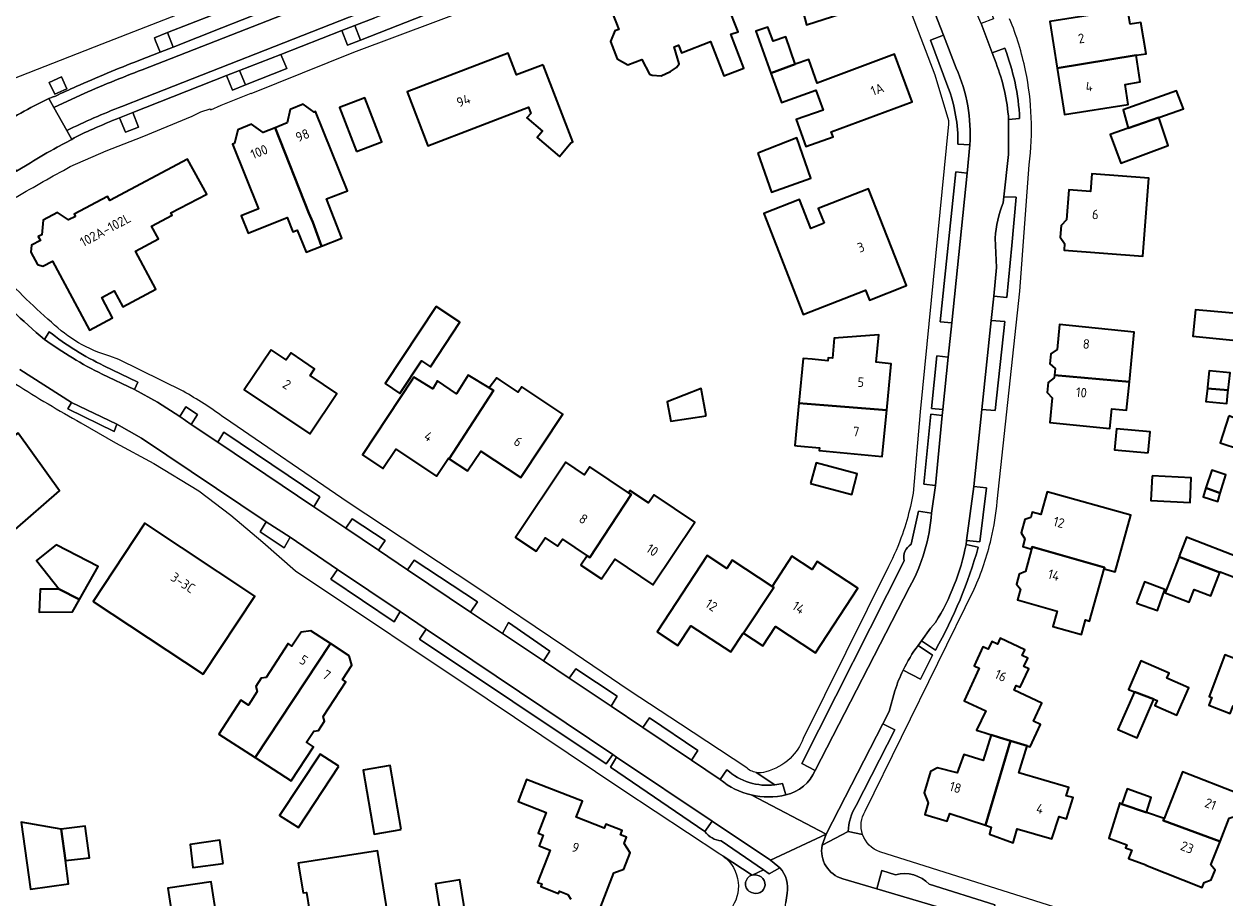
# Model space of a CAD drawing. Extents: x 152761 to 155748, y 459947 to 462743.
# Tile 135 of 256: x 154115 to 154283, y 462195 to 462317. Entities that reach past the tile are written whole.
import ezdxf
from ezdxf.enums import TextEntityAlignment as Align

# ---------------------------------------------------------------- set-up
doc = ezdxf.new("R2010")
doc.units = 0
doc.header["$LTSCALE"] = 0.75
for name, color, linetype, lineweight in [('B-RO-GR-GROENVOORZIENING-GV', 251, 'CONTINUOUS', 18), ('B-RO-OG-BEBOUWING-GV', 6, 'CONTINUOUS', 35), ('B-RO-OG-BEBOUWING-T18', 1, 'CONTINUOUS', 18), ('B-RO-OG-TERREIN_CULTUURSCHEIDING-GV', 251, 'CONTINUOUS', 18), ('B-RO-VH-VERHARDING_ASFALT-GV', 251, 'CONTINUOUS', 18), ('B-RO-VH-VERHARDING_BETONSTRAATSTEEN-GV', 251, 'CONTINUOUS', 18), ('B-RO-VH-VERHARDING_STRAATBAKSTEEN-GV', 251, 'CONTINUOUS', 18), ('B-RO-VH-VERHARDING_TEGEL-GV', 251, 'CONTINUOUS', 18)]:
    doc.layers.add(name, color=color, linetype=linetype, lineweight=lineweight)
doc.styles.add('NLCS-ISO-M200-T18', font='NLCS-ISO.ttf', dxfattribs={"height": 0.36})

msp = doc.modelspace()

# ---------------------------------------------------------------- linework, layer by layer
at = {"layer": 'B-RO-GR-GROENVOORZIENING-GV', "flags": 128}
for points in [[(154161.851, 462315.092), (154161.051, 462317.133), (154159.23, 462316.417), (154160.015, 462314.385)], [(154133.705, 462313.4), (154135.532, 462314.119), (154134.737, 462316.176), (154132.895, 462315.426), (154133.066, 462314.999)], [(154118.883, 462307.485), (154120.592, 462308.232), (154119.823, 462309.91), (154118.127, 462309.133)], [(154145.693, 462308.784), (154144.873, 462310.812), (154143.053, 462310.097), (154143.855, 462308.063)], [(154129.862, 462304.922), (154127.972, 462304.147), (154128.813, 462302.131), (154130.654, 462302.868)]]:
    msp.add_lwpolyline(points, close=True, dxfattribs=at)
at = {"layer": 'B-RO-GR-GROENVOORZIENING-GV'}
for points in [[(154216.931, 462197.749, 0.7488629), (154216.825, 462195.316)], [(154218.715, 462196.358, 0.4960648), (154216.931, 462197.749)], [(154216.825, 462195.316, 0.5491453), (154218.715, 462196.358)]]:
    msp.add_lwpolyline(points, format="xyb", dxfattribs=at)
at = {"layer": 'B-RO-OG-BEBOUWING-GV', "flags": 128}
for points in [[(154231.288, 462319.505), (154234.212, 462320.738), (154233.058, 462323.861), (154233.524, 462324.033), (154229.4, 462335.116), (154225.255, 462333.662), (154225.289, 462333.516), (154219.334, 462331.438), (154222.414, 462322.919), (154220.779, 462322.23), (154222.021, 462319.129), (154223.88, 462319.716), (154224.568, 462317.254), (154229.353, 462318.779), (154228.599, 462321.046), (154229.694, 462321.456), (154229.8, 462320.986), (154230.563, 462321.204)], [(154272.099, 462324.684), (154266.229, 462322.425), (154266.793, 462318.981), (154258.74, 462317.71), (154259.773, 462311.166), (154270.872, 462312.958), (154272.268, 462313.183), (154271.55, 462317.577), (154270.038, 462317.333), (154269.634, 462319.775), (154275.77, 462322.126), (154274.376, 462325.626)], [(154219.549, 462310.454), (154222.938, 462311.694), (154221.62, 462315.549), (154219.864, 462314.952), (154219.106, 462316.912), (154217.429, 462316.364)], [(154187.552, 462311.634), (154183.791, 462310.189), (154182.595, 462313.273), (154168.399, 462307.818), (154171.318, 462300.223), (154185.462, 462305.658), (154185.794, 462304.795), (154185.249, 462304.149), (154187.434, 462302.304), (154186.673, 462301.402), (154189.824, 462298.741), (154191.424, 462300.636), (154191.499, 462300.723), (154191.713, 462300.806)], [(154222.938, 462311.694), (154219.549, 462310.454), (154221.023, 462306.344), (154225.85, 462308.066), (154226.902, 462305.228), (154223.085, 462303.927), (154224.446, 462300.134), (154228.281, 462301.51), (154228.024, 462302.202), (154239.406, 462306.42), (154236.932, 462313.092), (154226.042, 462309.054), (154224.897, 462312.34)], [(154270.872, 462312.958), (154259.773, 462311.166), (154260.806, 462304.622), (154269.757, 462306.035), (154269.31, 462308.867), (154271.464, 462309.207)], [(154269.761, 462302.697), (154274.051, 462304.226), (154277.521, 462305.44), (154276.528, 462307.963), (154269.067, 462305.293)], [(154161.282, 462299.426), (154164.867, 462300.801), (154162.492, 462306.993), (154158.907, 462305.618)], [(154156.393, 462286.146), (154159.238, 462287.277), (154157.104, 462292.763), (154160.05, 462293.909), (154155.545, 462305.04), (154155.352, 462304.962), (154153.812, 462306.066), (154151.996, 462305.331), (154151.567, 462303.453), (154149.882, 462302.771), (154154.617, 462290.791), (154155.158, 462289.494)], [(154149.882, 462302.771), (154148.197, 462302.089), (154146.542, 462303.276), (154144.602, 462302.491), (154144.164, 462300.572), (154143.868, 462300.452), (154147.532, 462291.398), (154145.069, 462290.393), (154146.064, 462287.959), (154151.574, 462290.149), (154152.368, 462288.151), (154152.972, 462288.391), (154154.209, 462285.278), (154156.393, 462286.146), (154155.158, 462289.494), (154154.617, 462290.791)], [(154274.051, 462304.226), (154269.761, 462302.697), (154267.246, 462301.826), (154268.716, 462297.817), (154275.387, 462300.262)], [(154217.713, 462299.225), (154219.622, 462293.702), (154225.153, 462295.68), (154223.184, 462301.373)], [(154121.8, 462290.323), (154120.844, 462289.811), (154119.276, 462290.875), (154117.279, 462289.805), (154117.078, 462287.749), (154116.581, 462287.483), (154116.872, 462286.94), (154115.64, 462286.28), (154115.546, 462285.311), (154116.489, 462283.55), (154117.224, 462283.324), (154118.558, 462284.039), (154123.758, 462274.332), (154127.021, 462276.08), (154125.495, 462278.929), (154127.25, 462279.869), (154128.457, 462277.615), (154133.112, 462280.109), (154130.255, 462285.442), (154133.453, 462287.155), (154132.487, 462288.958), (154135.386, 462290.511), (154135.21, 462290.839), (154140.248, 462293.457), (154137.548, 462298.377), (154126.642, 462292.534), (154126.327, 462293.123), (154121.644, 462290.615)], [(154261.077, 462289.844), (154260.342, 462289.051), (154260.214, 462287.38), (154260.824, 462286.515), (154260.753, 462285.584), (154271.803, 462284.743), (154272.638, 462295.699), (154264.634, 462296.308), (154264.445, 462293.834), (154261.399, 462294.066)], [(154227.011, 462289.354), (154225.162, 462288.629), (154223.567, 462292.694), (154218.526, 462290.715), (154224.096, 462276.523), (154232.832, 462279.951), (154233.381, 462278.554), (154238.596, 462280.601), (154233.256, 462294.206), (154226.194, 462291.434)], [(154172.494, 462277.659), (154165.317, 462266.82), (154167.401, 462265.44), (154170.438, 462270.026), (154171.688, 462269.197), (154175.829, 462275.451)], [(154285.403, 462272.828), (154285.895, 462275.338), (154286.055, 462276.594), (154279.211, 462277.172), (154278.842, 462273.471)], [(154259.409, 462267.99), (154269.924, 462267.083), (154270.617, 462274.062), (154260.122, 462275.118), (154259.772, 462271.622), (154258.89, 462271.001), (154258.749, 462269.583), (154259.504, 462268.937)], [(154235.822, 462263.087), (154236.452, 462269.606), (154234.332, 462269.811), (154234.703, 462273.653), (154228.457, 462273.211), (154228.186, 462270.404), (154227.569, 462270.464), (154227.528, 462270.031), (154225.356, 462270.241), (154224.063, 462270.366), (154223.454, 462264.052), (154226.966, 462263.778)], [(154149.299, 462271.575), (154145.531, 462265.952), (154154.759, 462259.767), (154158.553, 462265.428), (154154.77, 462267.963), (154155.407, 462268.913), (154152.096, 462271.132), (154151.434, 462270.145)], [(154174.333, 462256.25), (154180.537, 462265.83), (154179.959, 462266.205), (154177.013, 462267.989), (154175.337, 462265.395), (154172.689, 462267.206), (154172.013, 462266.071), (154169.38, 462267.74), (154169.17, 462267.423), (154162.134, 462256.797), (154165.024, 462254.883), (154166.841, 462257.626), (154172.566, 462253.835), (154174.217, 462256.327)], [(154179.959, 462266.205), (154180.537, 462265.83), (154174.333, 462256.25), (154176.911, 462254.543), (154178.767, 462257.347), (154184.411, 462253.609), (154190.319, 462262.531), (154184.522, 462266.37), (154184.01, 462265.596), (154181.501, 462267.32), (154181.04, 462267.637)], [(154269.924, 462267.083), (154259.409, 462267.99), (154259.372, 462267.615), (154258.489, 462266.966), (154258.35, 462265.567), (154259.094, 462264.843), (154258.745, 462261.35), (154267.167, 462260.507), (154267.445, 462263.293), (154269.527, 462263.08)], [(154280.882, 462266.138), (154283.815, 462265.885), (154284.067, 462268.347), (154281.137, 462268.594), (154280.902, 462266.334)], [(154210.467, 462262.295), (154209.758, 462266.118), (154204.974, 462264.249), (154205.487, 462261.552)], [(154283.815, 462265.885), (154280.882, 462266.138), (154280.693, 462264.316), (154283.624, 462264.019), (154283.783, 462265.57)], [(154223.454, 462264.052), (154222.883, 462258.124), (154223.246, 462258.089), (154226.383, 462257.786), (154226.348, 462257.424), (154235.193, 462256.569), (154235.822, 462263.087), (154226.966, 462263.778)], [(154283.9, 462262.296), (154282.662, 462258.482), (154288.389, 462256.623), (154289.53, 462260.138)], [(154107.07, 462255.541), (154113.335, 462246.338), (154119.567, 462251.773), (154113.767, 462259.864), (154110.458, 462257.776), (154110.167, 462258.353), (154107.77, 462256.857), (154108.15, 462256.161)], [(154272.555, 462257.099), (154272.85, 462260.034), (154268.132, 462260.48), (154267.836, 462257.495)], [(154199.511, 462251.492), (154194.104, 462255.112), (154193.354, 462253.992), (154190.707, 462255.765), (154183.64, 462245.211), (154186.543, 462243.267), (154187.813, 462245.162), (154189.542, 462243.957), (154190.255, 462244.964), (154193.731, 462242.636), (154194.098, 462242.39), (154199.897, 462251.234)], [(154225.118, 462252.764), (154230.908, 462251.228), (154231.679, 462254.137), (154225.89, 462255.673)], [(154282.694, 462251.403), (154283.482, 462254.02), (154281.494, 462254.666), (154280.685, 462252.173)], [(154273.124, 462253.873), (154272.947, 462250.413), (154278.449, 462250.131), (154278.626, 462253.591)], [(154199.511, 462251.492), (154199.897, 462251.234), (154194.098, 462242.39), (154193.731, 462242.636), (154192.846, 462241.316), (154195.725, 462239.388), (154197.586, 462242.166), (154202.97, 462238.561), (154208.859, 462247.356), (154203.115, 462251.202), (154202.349, 462250.058), (154199.727, 462251.814)], [(154256.18, 462243.578), (154256.27, 462243.902), (154266.418, 462240.972), (154266.374, 462240.812), (154267.904, 462240.386), (154270.115, 462248.328), (154258.386, 462251.592), (154257.503, 462248.418), (154256.272, 462248.761), (154256.058, 462247.993), (154255.25, 462247.707), (154254.735, 462245.856), (154255.223, 462244.991), (154254.927, 462243.926)], [(154280.685, 462252.173), (154280.275, 462250.91), (154282.343, 462250.239), (154282.694, 462251.403)], [(154139.768, 462225.984), (154147.02, 462236.963), (154131.533, 462247.193), (154124.279, 462236.213)], [(154119.504, 462237.948), (154122.382, 462236.473), (154125.004, 462241.133), (154119.106, 462244.159), (154116.319, 462241.954)], [(154266.374, 462240.812), (154266.418, 462240.972), (154256.27, 462243.902), (154256.18, 462243.578), (154255.305, 462240.433), (154254.429, 462240.024), (154254.038, 462238.62), (154254.613, 462237.947), (154254.187, 462236.415), (154259.778, 462234.86), (154259.174, 462232.691), (154263.173, 462231.578), (154263.739, 462233.611), (154264.325, 462233.448)], [(154282.654, 462240.284), (154282.69, 462240.377), (154284.654, 462239.619), (154285.675, 462242.264), (154277.969, 462245.239), (154276.931, 462242.552), (154276.916, 462242.511), (154276.9, 462242.47)], [(154219.709, 462238.318), (154214.083, 462242), (154213.333, 462240.854), (154210.569, 462242.663), (154203.548, 462231.936), (154206.471, 462230.022), (154208.29, 462232.801), (154213.921, 462229.116), (154215.657, 462231.767), (154215.689, 462231.746), (154219.956, 462238.156)], [(154215.689, 462231.746), (154218.395, 462229.975), (154220.179, 462232.701), (154225.817, 462229.012), (154231.751, 462238.079), (154226.06, 462241.804), (154225.33, 462240.688), (154222.481, 462242.553), (154219.709, 462238.318), (154219.956, 462238.156)], [(154276.9, 462242.47), (154274.951, 462237.423), (154278.35, 462236.11), (154279.043, 462237.907), (154281.386, 462237.002), (154282.654, 462240.284)], [(154270.934, 462235.948), (154273.886, 462234.932), (154274.903, 462237.884), (154272.049, 462238.95)], [(154122.382, 462236.473), (154119.504, 462237.948), (154116.825, 462237.936), (154116.699, 462234.715), (154121.405, 462234.736)], [(154157.65, 462230.295), (154154.879, 462232.087), (154153.501, 462231.909), (154152.224, 462229.934), (154151.684, 462230.282), (154148.606, 462225.52), (154147.915, 462225.431), (154147.156, 462224.256), (154147.339, 462223.534), (154146.122, 462221.651), (154145.041, 462222.35), (154141.956, 462217.578), (154147.081, 462214.265)], [(154147.081, 462214.265), (154152.136, 462210.997), (154155.241, 462215.8), (154154.289, 462216.416), (154155.316, 462218.005), (154155.965, 462218.088), (154156.794, 462219.37), (154156.622, 462220.047), (154159.781, 462224.934), (154159.325, 462225.229), (154160.631, 462227.25), (154160.291, 462228.588), (154157.65, 462230.295)], [(154253.237, 462216.627), (154255.554, 462215.909), (154255.993, 462215.773), (154257.455, 462218.912), (154256.458, 462219.376), (154257.638, 462221.909), (154253.722, 462223.733), (154254.035, 462224.406), (154254.56, 462224.162), (154255.773, 462226.765), (154255.105, 462227.076), (154255.642, 462228.229), (154254.839, 462228.603), (154255.224, 462229.428), (154251.761, 462231.041), (154251.377, 462230.216), (154250.574, 462230.59), (154250.067, 462229.502), (154249.333, 462229.844), (154248.091, 462227.18), (154248.825, 462226.837), (154246.692, 462222.259), (154249.76, 462220.829), (154248.451, 462218.111), (154249.655, 462217.738), (154250.493, 462217.478), (154251.662, 462217.116)], [(154289.543, 462219.541), (154290.55, 462222.106), (154291.354, 462222.362), (154291.973, 462223.938), (154291.503, 462224.626), (154291.819, 462225.432), (154283.351, 462228.73), (154281.119, 462222.848), (154281.491, 462222.702), (154281.08, 462221.655), (154284.087, 462220.474), (154284.498, 462221.522)], [(154270.625, 462223.495), (154273.375, 462222.484), (154273.809, 462222.295), (154273.496, 462221.574), (154276.596, 462220.225), (154278.269, 462224.073), (154275.189, 462225.413), (154275.5, 462226.127), (154271.539, 462227.849), (154269.801, 462223.853)], [(154273.375, 462222.484), (154270.625, 462223.495), (154268.324, 462218.204), (154271.007, 462217.038)], [(154249.685, 462204.772), (154253.237, 462216.627), (154251.662, 462217.116), (154250.493, 462217.478), (154249.355, 462213.87), (154246.636, 462214.726), (154245.703, 462212.106), (154242.949, 462212.853), (154241.975, 462212.339), (154241.091, 462209.335), (154241.665, 462207.916), (154241.154, 462206.291), (154244.309, 462205.331), (154244.711, 462206.391)], [(154253.237, 462216.627), (154249.685, 462204.772), (154250.521, 462204.5), (154250.242, 462203.525), (154253.6, 462202.308), (154254.172, 462204.258), (154259.04, 462202.875), (154260.075, 462205.981), (154261.08, 462205.661), (154262.036, 462208.675), (154261.053, 462208.918), (154261.429, 462210.047), (154254.403, 462212.145), (154255.554, 462215.909)], [(154158.839, 462213.053), (154156.201, 462214.756), (154150.499, 462206.144), (154153.13, 462204.44)], [(154167.6, 462204.179), (154166.044, 462213.16), (154162.235, 462212.5), (154163.791, 462203.519)], [(154274.793, 462205.705), (154274.693, 462205.45), (154282.67, 462202.482), (154283.955, 462205.747), (154284.984, 462206.101), (154285.501, 462207.416), (154284.937, 462208.173), (154285.325, 462209.16), (154277.383, 462212.285)], [(154268.861, 462207.708), (154272.32, 462206.572), (154272.996, 462208.653), (154269.591, 462209.897)], [(154272.32, 462206.572), (154268.861, 462207.708), (154268.563, 462207.897), (154267.049, 462202.925), (154269.562, 462202.032), (154269.4, 462201.573), (154270.265, 462201.276), (154269.805, 462200.113), (154272.24, 462199.216), (154272.218, 462199.161), (154280.177, 462196.029), (154280.455, 462196.733), (154281.432, 462197.07), (154281.969, 462198.433), (154281.385, 462199.217), (154282.67, 462202.482), (154274.693, 462205.45), (154274.793, 462205.705)], [(154120.382, 462199.793), (154119.777, 462204.191), (154114.18, 462205.179), (154115.472, 462195.779), (154120.833, 462196.514)], [(154120.382, 462199.793), (154123.762, 462200.205), (154123.168, 462204.611), (154119.777, 462204.191)], [(154142.555, 462199.384), (154142.096, 462202.682), (154137.933, 462202.061), (154138.311, 462198.804)], [(154155.133, 462190.052), (154154.804, 462189.999), (154154.639, 462189.972), (154155.196, 462186.533), (154164.472, 462188.036), (154163.998, 462190.963), (154165.86, 462191.283), (154164.286, 462200.952), (154164.253, 462201.152), (154153.106, 462199.439), (154153.784, 462195.248), (154154.278, 462195.328)], [(154133.984, 462182.855), (154140.782, 462183.975), (154140.407, 462186.254), (154142.491, 462186.513), (154140.869, 462196.806), (154134.765, 462195.91), (154135.263, 462192.887), (154132.439, 462192.422)], [(154173.508, 462189.603), (154176.931, 462190.142), (154175.835, 462197.092), (154172.412, 462196.553)]]:
    msp.add_lwpolyline(points, close=True, dxfattribs=at)
for points in [[(154196.198, 462321.623), (154198.15, 462316.595), (154197.617, 462316.388), (154196.985, 462314.898), (154197.94, 462312.439), (154199.455, 462311.614), (154201.405, 462312.371), (154202.491, 462310.298), (154202.849, 462310.18), (154204.128, 462310.084), (154205.43, 462310.656), (154206.283, 462311.25), (154206.646, 462311.76), (154205.95, 462314.135), (154206.575, 462314.378), (154206.989, 462313.311), (154211.038, 462314.884), (154212.913, 462310.055), (154215.741, 462311.153), (154213.893, 462315.913), (154214.946, 462316.262), (154213.493, 462319.923)], [(154195.658, 462193.36), (154197.486, 462198.074), (154198.867, 462198.607), (154199.748, 462200.877), (154198.919, 462202.194), (154199.267, 462203.089), (154198.405, 462203.423), (154198.642, 462204.032), (154196.328, 462204.929), (154196.109, 462204.364), (154192.179, 462205.889), (154193.05, 462208.135), (154185.201, 462211.18), (154184.002, 462208.09), (154187.951, 462206.559), (154186.824, 462203.654), (154187.549, 462203.373), (154186.964, 462201.865), (154188.508, 462201.266), (154186.75, 462196.733), (154187.33, 462196.508), (154187.189, 462196.146), (154189.692, 462195.176), (154189.816, 462195.497), (154191.024, 462195.028), (154191.424, 462194.393)]]:
    msp.add_lwpolyline(points, dxfattribs=at)
at = {"layer": 'B-RO-OG-TERREIN_CULTUURSCHEIDING-GV', "flags": 128}
for points in [[(154245.589, 462311.166), (154243.805, 462315.792), (154241.993, 462315.071), (154244.427, 462308.52)], [(154252.411, 462313.946), (154250.634, 462313.317), (154251.182, 462311.869)], [(154252.959, 462303.944), (154254.497, 462304.062)], [(154245.821, 462300.455), (154247.491, 462300.351)], [(154250.858, 462279.094), (154252.712, 462278.913), (154253.405, 462286.216), (154254.023, 462293.002), (154252.296, 462293.054), (154252.202, 462292.234)], [(154251.082, 462287.251), (154251.271, 462283.149), (154250.858, 462279.094)], [(154118.114, 462274.106), (154117.436, 462273.042)], [(154125.579, 462268.151), (154130.099, 462265.981), (154130.566, 462267.021), (154125.788, 462269.33)], [(154242.124, 462248.627), (154240.307, 462248.893), (154239.245, 462244.247)], [(154248.692, 462243.838), (154246.963, 462244.198)], [(154238.261, 462241.926), (154223.875, 462213.419), (154225.764, 462212.456), (154239.043, 462238.214)], [(154242.676, 462233.257), (154241.961, 462232.476), (154240.699, 462230.679), (154242.692, 462229.387)], [(154238.125, 462226.554), (154240.572, 462225.309), (154242.274, 462228.681), (154240.24, 462230.041)], [(154231.518, 462207.544), (154236.974, 462218.152), (154235.291, 462219.031), (154227.31, 462203.516), (154226.751, 462201.955), (154230.379, 462203.87)], [(154213.351, 462212.55), (154212.423, 462211.183)], [(154221.66, 462209.014), (154221.191, 462210.627)], [(154218.514, 462198.496), (154219.322, 462197.945), (154220.806, 462198.763), (154220.525, 462199.025), (154219.492, 462199.843), (154211.287, 462205.345), (154210.264, 462203.876)], [(154212.554, 462202.563), (154218.514, 462198.496)], [(154237.05, 462197.802), (154235.153, 462198.385), (154234.453, 462195.848), (154250.418, 462191.087)], [(154250.418, 462191.087), (154251.033, 462193.592), (154241.794, 462196.466)]]:
    msp.add_lwpolyline(points, dxfattribs=at)
at = {"layer": 'B-RO-OG-TERREIN_CULTUURSCHEIDING-GV'}
for points in [[(154254.497, 462304.062, 0.080728), (154252.411, 462313.946)], [(154251.182, 462311.869, -0.0735721), (154252.959, 462303.944)], [(154247.491, 462300.351, 0.1229631), (154245.589, 462311.166)], [(154244.427, 462308.52, -0.0949908), (154245.821, 462300.455)], [(154252.202, 462292.234, 0.0883047), (154251.082, 462287.251)], [(154117.436, 462273.042, 0.0428251), (154125.579, 462268.151)], [(154125.788, 462269.33, -0.0552584), (154118.114, 462274.106)], [(154239.043, 462238.214, 0.1049546), (154242.124, 462248.627)], [(154239.245, 462244.247, 0.3232967), (154238.261, 462241.926)], [(154246.963, 462244.198, -0.0903778), (154242.676, 462233.257)], [(154242.692, 462229.387, 0.0593917), (154248.692, 462243.838)], [(154240.24, 462230.041, 0.0468226), (154238.125, 462226.554)], [(154220.109, 462210.433, -0.2117375), (154213.351, 462212.55)], [(154212.423, 462211.183, 0.1153852), (154216.788, 462209.019)], [(154221.191, 462210.627, -0.0314079), (154220.109, 462210.433)], [(154216.788, 462209.019, 0.1151477), (154221.66, 462209.014)], [(154230.379, 462203.87, -0.1166897), (154231.518, 462207.544)], [(154210.264, 462203.876, 0.215158), (154212.554, 462202.563)], [(154241.794, 462196.466, 0.2778701), (154237.05, 462197.802)]]:
    msp.add_lwpolyline(points, format="xyb", dxfattribs=at)
at = {"layer": 'B-RO-OG-TERREIN_CULTUURSCHEIDING-GV', "flags": 128}
for points in [[(154247.148, 462296.384), (154245.517, 462296.59), (154243.344, 462275.516), (154244.97, 462275.365)], [(154250.5, 462275.707), (154249.195, 462263.195), (154251.066, 462263.024), (154252.402, 462275.559)], [(154244.464, 462270.546), (154242.876, 462270.709), (154242.106, 462263.322), (154243.691, 462263.181)], [(154121.245, 462264.151), (154120.726, 462263.273), (154127.225, 462260.085), (154127.625, 462261.108)], [(154136.457, 462262.19), (154138.046, 462261.095), (154138.975, 462262.473), (154137.312, 462263.564)], [(154242.672, 462252.491), (154243.624, 462262.36), (154242.023, 462262.538), (154241.014, 462252.68)], [(154155.311, 462249.511), (154156.16, 462250.921), (154142.665, 462259.975), (154141.827, 462258.573)], [(154247.051, 462244.788), (154248.909, 462244.59), (154249.837, 462252.172), (154248.075, 462252.378)], [(154148.62, 462247.375), (154147.747, 462246.015), (154151.117, 462243.736), (154151.994, 462245.247)], [(154164.391, 462243.422), (154165.349, 462244.787), (154160.699, 462247.841), (154159.786, 462246.509)], [(154158.619, 462240.704), (154157.714, 462239.337), (154166.586, 462233.344), (154167.456, 462234.789)], [(154168.488, 462240.664), (154177.329, 462234.724), (154178.32, 462236.147), (154169.417, 462242.034)], [(154197.336, 462214.71), (154171.088, 462232.328), (154170.17, 462230.889), (154196.409, 462213.377)], [(154187.589, 462227.861), (154188.476, 462229.247), (154182.657, 462233.237), (154181.826, 462231.712)], [(154191.195, 462225.435), (154197.093, 462221.476), (154197.942, 462222.889), (154192.124, 462226.755)], [(154208.402, 462213.893), (154209.265, 462215.278), (154202.473, 462219.851), (154201.531, 462218.487)], [(154211.287, 462205.345), (154197.861, 462214.348), (154196.985, 462212.942), (154210.264, 462203.876)]]:
    msp.add_lwpolyline(points, close=True, dxfattribs=at)
at = {"layer": 'B-RO-VH-VERHARDING_ASFALT-GV', "flags": 128}
for points in [[(154225.935, 462353.613), (154208.152, 462346.662), (154206.251, 462345.915), (154182.178, 462336.454), (154157.027, 462326.83), (154125.514, 462314.53), (154110.509, 462308.681), (154106.999, 462307.283)], [(154130.704, 462312.216), (154133.705, 462313.4), (154133.066, 462314.999), (154132.895, 462315.426), (154134.737, 462316.176), (154147.292, 462321.075), (154149.125, 462321.806), (154149.933, 462319.759), (154161.534, 462324.276), (154163.237, 462324.957), (154162.511, 462326.897), (154164.356, 462327.631), (154177.175, 462332.736), (154179.201, 462333.557), (154192.094, 462338.585), (154194.14, 462339.387), (154206.881, 462344.328)], [(154246.38, 462324.242), (154246.223, 462324.651), (154244.971, 462327.871), (154240.805, 462338.325), (154239.966, 462340.526), (154239.875, 462340.736), (154234.74, 462338.713), (154235.583, 462336.536), (154242.219, 462319.88), (154243.805, 462315.792), (154245.589, 462311.166)], [(154121.07, 462297.305), (154126.1, 462299.517), (154131.197, 462301.505), (154138.224, 462304.386), (154139.445, 462305.019), (154140.743, 462305.437), (154140.817, 462305.299), (154142.297, 462305.931), (154146.475, 462307.614), (154146.5, 462307.571), (154160.918, 462313.376), (154190.108, 462324.355), (154212.112, 462333.077), (154220.507, 462336.405), (154228.648, 462339.624), (154231.475, 462338.254), (154231.757, 462338.389), (154232.871, 462338.822), (154234.433, 462339.42), (154234.244, 462339.893)], [(154244.427, 462308.52), (154241.993, 462315.071), (154243.805, 462315.792), (154242.219, 462319.88), (154240.514, 462319.206), (154234.09, 462335.588), (154232.871, 462338.822), (154231.757, 462338.389), (154232.981, 462335.143), (154239.636, 462317.921), (154242.572, 462310.211), (154244.514, 462303.795), (154244.514, 462303.298), (154240.52, 462262.854), (154239.518, 462251.429), (154239.14, 462249.536)], [(154249.925, 462320.517), (154250.824, 462318.076), (154249.074, 462317.433), (154250.634, 462313.317), (154252.411, 462313.946)], [(154173.453, 462319.631), (154161.851, 462315.092), (154160.015, 462314.385), (154159.23, 462316.417), (154150.676, 462313.077), (154151.5, 462311.082), (154145.693, 462308.784), (154143.855, 462308.063), (154143.053, 462310.097), (154129.862, 462304.922), (154130.654, 462302.868), (154128.813, 462302.131), (154127.972, 462304.147)], [(154251.182, 462311.869), (154250.634, 462313.317), (154249.074, 462317.433), (154248.592, 462318.572)], [(154116.007, 462305.859), (154118.066, 462306.873), (154118.095, 462306.892), (154118.51, 462307.07), (154118.999, 462307.223)], [(154254.497, 462304.062), (154252.959, 462303.944), (154252.924, 462299.035), (154252.296, 462293.054), (154254.023, 462293.002), (154253.405, 462286.216), (154252.712, 462278.913), (154250.858, 462279.094), (154250.5, 462275.707), (154252.402, 462275.559), (154251.066, 462263.024), (154249.195, 462263.195), (154248.075, 462252.378), (154249.837, 462252.172), (154248.909, 462244.59), (154247.051, 462244.788), (154246.963, 462244.198), (154248.692, 462243.838)], [(154252.202, 462292.234), (154252.296, 462293.054), (154252.924, 462299.035), (154252.959, 462303.944)], [(154121.271, 462301.143), (154119.216, 462300.026)], [(154239.245, 462244.247), (154240.307, 462248.893), (154242.124, 462248.627), (154242.672, 462252.491), (154241.014, 462252.68), (154242.023, 462262.538), (154243.624, 462262.36), (154243.691, 462263.181), (154242.106, 462263.322), (154242.876, 462270.709), (154244.464, 462270.546), (154244.97, 462275.365), (154243.344, 462275.516), (154245.517, 462296.59), (154247.148, 462296.384), (154247.491, 462300.351), (154245.821, 462300.455)], [(154247.491, 462300.351), (154247.148, 462296.384)], [(154115.461, 462297.855), (154113.524, 462296.684), (154113.332, 462296.583)], [(154247.148, 462296.384), (154244.97, 462275.365), (154244.464, 462270.546), (154243.691, 462263.181), (154243.624, 462262.36), (154242.672, 462252.491), (154242.124, 462248.627)], [(154251.345, 462250.255), (154254.512, 462279.823), (154255.84, 462297.583)], [(154246.963, 462244.198), (154247.051, 462244.788), (154248.075, 462252.378), (154249.195, 462263.195), (154250.5, 462275.707), (154250.858, 462279.094), (154251.271, 462283.149), (154251.082, 462287.251)], [(154117.436, 462273.042), (154118.114, 462274.106)], [(154125.788, 462269.33), (154130.566, 462267.021), (154130.099, 462265.981), (154133.343, 462264.193), (154136.457, 462262.19), (154137.312, 462263.564), (154138.975, 462262.473), (154138.046, 462261.095), (154141.827, 462258.573), (154142.665, 462259.975), (154156.16, 462250.921), (154155.311, 462249.511), (154159.786, 462246.509), (154160.699, 462247.841), (154165.349, 462244.787), (154164.391, 462243.422), (154168.488, 462240.664), (154169.417, 462242.034), (154178.32, 462236.147), (154177.329, 462234.724), (154181.826, 462231.712), (154182.657, 462233.237), (154188.476, 462229.247), (154187.589, 462227.861)], [(154136.919, 462265.757), (154127.886, 462270.193), (154126.634, 462270.662)], [(154113.972, 462268.801), (154121.245, 462264.151), (154127.625, 462261.108), (154131.073, 462259.17), (154148.62, 462247.375), (154151.994, 462245.247), (154158.619, 462240.704), (154167.456, 462234.789), (154171.088, 462232.328), (154197.336, 462214.71), (154197.861, 462214.348), (154211.287, 462205.345), (154219.492, 462199.843), (154227.31, 462203.516), (154216.788, 462209.019)], [(154167.456, 462234.789), (154166.586, 462233.344), (154157.714, 462239.337), (154158.619, 462240.704), (154151.994, 462245.247), (154151.117, 462243.736), (154147.747, 462246.015), (154148.62, 462247.375), (154131.073, 462259.17), (154127.625, 462261.108), (154127.225, 462260.085), (154120.726, 462263.273), (154121.245, 462264.151), (154113.972, 462268.801)], [(154138.046, 462261.095), (154136.457, 462262.19), (154133.343, 462264.193), (154130.099, 462265.981), (154125.579, 462268.151)], [(154122.557, 462261.305), (154127.448, 462258.508), (154132.816, 462255.596), (154139.141, 462251.739), (154143.654, 462248.342), (154148.134, 462244.525), (154152.733, 462240.5), (154179.647, 462222.535), (154198.72, 462209.732), (154212.371, 462200.75)], [(154212.423, 462211.183), (154208.402, 462213.893), (154201.531, 462218.487), (154197.093, 462221.476), (154191.195, 462225.435), (154187.589, 462227.861), (154181.826, 462231.712), (154177.329, 462234.724), (154168.488, 462240.664), (154164.391, 462243.422), (154159.786, 462246.509), (154155.311, 462249.511), (154141.827, 462258.573), (154138.046, 462261.095)], [(154216.036, 462212.903), (154206.85, 462218.989), (154199.622, 462223.7), (154190.74, 462229.754), (154177.939, 462238.353), (154160.137, 462250.108), (154142.737, 462262.016)], [(154225.764, 462212.456), (154223.875, 462213.419), (154238.261, 462241.926)], [(154236.064, 462241.133), (154224.069, 462216.971)], [(154239.043, 462238.214), (154225.764, 462212.456)], [(154232.799, 462206.742), (154248.128, 462237.951)], [(154210.264, 462203.876), (154196.985, 462212.942), (154197.861, 462214.348), (154197.336, 462214.71), (154196.409, 462213.377), (154170.17, 462230.889), (154171.088, 462232.328), (154167.456, 462234.789)], [(154240.24, 462230.041), (154240.699, 462230.679), (154241.961, 462232.476), (154242.676, 462233.257)], [(154242.692, 462229.387), (154240.699, 462230.679), (154240.24, 462230.041), (154242.274, 462228.681), (154240.572, 462225.309), (154238.125, 462226.554)], [(154187.589, 462227.861), (154191.195, 462225.435), (154192.124, 462226.755), (154197.942, 462222.889), (154197.093, 462221.476), (154201.531, 462218.487), (154202.473, 462219.851), (154209.265, 462215.278), (154208.402, 462213.893), (154212.423, 462211.183), (154213.351, 462212.55)], [(154216.788, 462209.019), (154227.31, 462203.516), (154235.291, 462219.031), (154236.184, 462220.757), (154236.97, 462223.663)], [(154236.97, 462223.663), (154236.184, 462220.757), (154235.291, 462219.031), (154236.974, 462218.152), (154231.518, 462207.544)], [(154217.489, 462212.17), (154220.109, 462210.433)], [(154220.109, 462210.433), (154217.489, 462212.17)], [(154221.191, 462210.627), (154221.66, 462209.014)], [(154226.751, 462201.955), (154227.31, 462203.516), (154219.492, 462199.843), (154220.525, 462199.025), (154220.806, 462198.763)], [(154232.435, 462203.447), (154230.379, 462203.87), (154226.751, 462201.955)], [(154230.379, 462203.87), (154232.435, 462203.447)], [(154212.849, 462200.431), (154216.931, 462197.749), (154218.514, 462198.496), (154212.554, 462202.563)], [(154220.806, 462198.763), (154219.322, 462197.945), (154218.514, 462198.496), (154216.931, 462197.749), (154212.849, 462200.431)], [(154279.213, 462187.08), (154263.909, 462191.857), (154234.851, 462201.03)], [(154229.645, 462197.256), (154234.453, 462195.848), (154235.153, 462198.385), (154237.05, 462197.802)], [(154282.715, 462181.35), (154280.914, 462181.892), (154278.896, 462182.501), (154265.92, 462186.394), (154258.511, 462188.63), (154251.257, 462190.863), (154250.418, 462191.087), (154234.453, 462195.848), (154229.645, 462197.256)], [(154221.397, 462192.27), (154221.638, 462193.923), (154221.824, 462195.198)], [(154221.824, 462195.198), (154221.638, 462193.923)], [(154241.794, 462196.466), (154251.033, 462193.592), (154250.418, 462191.087), (154251.257, 462190.863), (154252.027, 462193.31), (154259.399, 462190.921), (154258.511, 462188.63), (154265.92, 462186.394), (154266.673, 462188.918), (154279.695, 462184.984), (154278.896, 462182.501), (154280.914, 462181.892), (154283.731, 462189.033)]]:
    msp.add_lwpolyline(points, dxfattribs=at)
for points in [[(154172.64, 462321.656), (154163.868, 462318.222), (154161.051, 462317.133), (154161.851, 462315.092), (154173.453, 462319.631)], [(154147.292, 462321.075), (154134.737, 462316.176), (154135.532, 462314.119), (154142.378, 462316.808), (154148.086, 462319.039)], [(154150.676, 462313.077), (154144.873, 462310.812), (154145.693, 462308.784), (154151.5, 462311.082)], [(154118.883, 462307.485), (154118.127, 462309.133), (154119.823, 462309.91), (154120.592, 462308.232)]]:
    msp.add_lwpolyline(points, close=True, dxfattribs=at)
at = {"layer": 'B-RO-VH-VERHARDING_ASFALT-GV'}
for points in [[(154255.334, 462310.814, 0.0473657), (154253.094, 462318.076)], [(154252.411, 462313.946, -0.080728), (154254.497, 462304.062)], [(154121.906, 462308.558, -0.014112), (154130.704, 462312.216)], [(154252.959, 462303.944, 0.0735721), (154251.182, 462311.869)], [(154245.589, 462311.166, -0.1229631), (154247.491, 462300.351)], [(154255.84, 462297.583, 0.0831408), (154255.334, 462310.814)], [(154118.999, 462307.223, -0.007969), (154121.906, 462308.558)], [(154245.821, 462300.455, 0.0949908), (154244.427, 462308.52)], [(154112.28, 462303.766, -0.011635), (154116.007, 462305.859)], [(154127.972, 462304.147, 0.0230094), (154124.263, 462302.574)], [(154124.263, 462302.574, 0.0369573), (154121.271, 462301.143)], [(154119.216, 462300.026, 0.0151849), (154115.461, 462297.855)], [(154113.487, 462293.028, -0.0098171), (154121.07, 462297.305)], [(154251.082, 462287.251, -0.0883047), (154252.202, 462292.234)], [(154118.424, 462275.44, -0.0333979), (154110.648, 462283.174)], [(154117.436, 462273.042, -0.0368269), (154108.748, 462281.433)], [(154108.748, 462281.433, 0.0368269), (154117.436, 462273.042)], [(154126.634, 462270.662, -0.1179394), (154118.424, 462275.44)], [(154125.579, 462268.151, -0.0428251), (154117.436, 462273.042)], [(154118.114, 462274.106, 0.0552584), (154125.788, 462269.33)], [(154113.4, 462266.751, 0.0122498), (154122.557, 462261.305)], [(154142.737, 462262.016, 0.0283528), (154136.919, 462265.757)], [(154239.14, 462249.536, -0.0275335), (154238.032, 462245.681)], [(154250.502, 462245.012, 0.0345192), (154251.345, 462250.255)], [(154242.124, 462248.627, -0.1049546), (154239.043, 462238.214)], [(154238.032, 462245.681, -0.0352416), (154236.064, 462241.133)], [(154238.261, 462241.926, -0.3232967), (154239.245, 462244.247)], [(154242.676, 462233.257, 0.0903778), (154246.963, 462244.198)], [(154248.692, 462243.838, -0.0593917), (154242.692, 462229.387)], [(154248.128, 462237.951, 0.0481812), (154250.502, 462245.012)], [(154238.125, 462226.554, -0.0468226), (154240.24, 462230.041)], [(154236.97, 462223.663, -0.0356099), (154238.125, 462226.554)], [(154238.125, 462226.554, 0.0356099), (154236.97, 462223.663)], [(154224.069, 462216.971, -0.1150358), (154222.254, 462214.162)], [(154222.254, 462214.162, -0.1227291), (154218.834, 462212.284)], [(154213.351, 462212.55, 0.2117375), (154220.109, 462210.433)], [(154217.489, 462212.17, -0.1519639), (154216.036, 462212.903)], [(154218.834, 462212.284, -0.1159712), (154217.489, 462212.17)], [(154221.66, 462209.014, 0.2343067), (154225.764, 462212.456)], [(154225.764, 462212.456, -0.2343067), (154221.66, 462209.014)], [(154216.788, 462209.019, -0.1153852), (154212.423, 462211.183)], [(154220.109, 462210.433, 0.0314079), (154221.191, 462210.627)], [(154221.66, 462209.014, -0.1151477), (154216.788, 462209.019)], [(154231.518, 462207.544, 0.1166897), (154230.379, 462203.87)], [(154232.435, 462203.447, -0.2239583), (154232.799, 462206.742)], [(154212.554, 462202.563, -0.215158), (154210.264, 462203.876)], [(154234.851, 462201.03, -0.2311193), (154232.435, 462203.447)], [(154226.751, 462201.955, 0.3915526), (154229.645, 462197.256)], [(154229.645, 462197.256, -0.3915526), (154226.751, 462201.955)], [(154212.371, 462200.75, -0.026544), (154212.849, 462200.431)], [(154212.849, 462200.431, -0.2111593), (154214.955, 462196.739)], [(154220.806, 462198.763, -0.2350413), (154221.824, 462195.198)], [(154221.824, 462195.198, 0.2350413), (154220.806, 462198.763)], [(154214.955, 462196.739, -0.1939215), (154213.848, 462192.938)], [(154216.825, 462195.316, -0.7488629), (154216.931, 462197.749)], [(154216.931, 462197.749, -0.4960648), (154218.715, 462196.358)], [(154237.05, 462197.802, -0.2778701), (154241.794, 462196.466)], [(154218.715, 462196.358, -0.5491453), (154216.825, 462195.316)]]:
    msp.add_lwpolyline(points, format="xyb", dxfattribs=at)
at = {"layer": 'B-RO-VH-VERHARDING_BETONSTRAATSTEEN-GV', "flags": 128}
for points in [[(154119.216, 462300.026), (154121.271, 462301.143), (154120.586, 462302.367), (154118.769, 462305.617), (154118.066, 462306.873), (154116.007, 462305.859)], [(154112.28, 462303.766), (154110.299, 462302.639), (154110.897, 462301.534), (154112.921, 462297.797), (154113.524, 462296.684), (154115.461, 462297.855)]]:
    msp.add_lwpolyline(points, dxfattribs=at)
at = {"layer": 'B-RO-VH-VERHARDING_BETONSTRAATSTEEN-GV'}
for points in [[(154116.007, 462305.859, 0.011635), (154112.28, 462303.766)], [(154115.461, 462297.855, -0.0151849), (154119.216, 462300.026)]]:
    msp.add_lwpolyline(points, format="xyb", dxfattribs=at)
at = {"layer": 'B-RO-VH-VERHARDING_STRAATBAKSTEEN-GV', "flags": 128}
for points in [[(154128.312, 462305.756), (154131.627, 462307.089), (154160.276, 462318.314), (154189.317, 462329.672), (154210.226, 462337.821), (154218.825, 462341.173), (154225.112, 462343.635), (154223.738, 462347.114), (154208.842, 462341.309), (154195.386, 462336.065), (154131.173, 462310.909)], [(154122.49, 462307.361), (154118.769, 462305.617), (154120.586, 462302.367)]]:
    msp.add_lwpolyline(points, dxfattribs=at)
at = {"layer": 'B-RO-VH-VERHARDING_STRAATBAKSTEEN-GV'}
for points in [[(154131.173, 462310.909, 0.0140161), (154122.49, 462307.361)], [(154120.586, 462302.367, -0.0257909), (154128.312, 462305.756)]]:
    msp.add_lwpolyline(points, format="xyb", dxfattribs=at)
at = {"layer": 'B-RO-VH-VERHARDING_TEGEL-GV', "flags": 128}
for points in [[(154131.173, 462310.909), (154195.386, 462336.065), (154208.842, 462341.309), (154223.738, 462347.114), (154223.205, 462348.457), (154223.018, 462348.38), (154222.803, 462348.294), (154222.684, 462348.231), (154222.359, 462348.071), (154209.727, 462343.164), (154208.333, 462342.591), (154207.671, 462342.318), (154202.062, 462340.128), (154194.903, 462337.344), (154192.904, 462336.578), (154181.683, 462332.191), (154179.997, 462331.526), (154177.956, 462330.741)], [(154177.956, 462330.741), (154165.102, 462325.687), (154163.237, 462324.957), (154161.534, 462324.276), (154149.933, 462319.759), (154148.086, 462319.039), (154142.378, 462316.808), (154135.532, 462314.119), (154133.705, 462313.4), (154130.704, 462312.216)], [(154160.276, 462318.314), (154131.627, 462307.089), (154128.312, 462305.756)], [(154144.873, 462310.812), (154150.676, 462313.077), (154159.23, 462316.417), (154161.051, 462317.133), (154163.868, 462318.222)], [(154127.972, 462304.147), (154129.862, 462304.922), (154143.053, 462310.097), (154144.873, 462310.812)], [(154118.999, 462307.223), (154118.51, 462307.07), (154118.095, 462306.892), (154118.066, 462306.873), (154118.769, 462305.617), (154122.49, 462307.361)], [(154120.586, 462302.367), (154121.271, 462301.143)]]:
    msp.add_lwpolyline(points, dxfattribs=at)
at = {"layer": 'B-RO-VH-VERHARDING_TEGEL-GV'}
for points in [[(154130.704, 462312.216, 0.014112), (154121.906, 462308.558)], [(154122.49, 462307.361, -0.0140161), (154131.173, 462310.909)], [(154121.906, 462308.558, 0.007969), (154118.999, 462307.223)], [(154128.312, 462305.756, 0.0257909), (154120.586, 462302.367)], [(154124.263, 462302.574, -0.0230094), (154127.972, 462304.147)], [(154121.271, 462301.143, -0.0369573), (154124.263, 462302.574)]]:
    msp.add_lwpolyline(points, format="xyb", dxfattribs=at)

# ---------------------------------------------------------------- texts
at = {"layer": 'B-RO-OG-BEBOUWING-T18', "style": 'NLCS-ISO-M200-T18'}
for s, rotation, p in [('2', 9, (154263.165, 462315.33)), ('1A', 20.4, (154234.492, 462308.167)), ('4', 9, (154264.236, 462308.549)), ('94', 21, (154176.344, 462306.586)), ('98', 22, (154153.71, 462301.71)), ('100', 22, (154147.617, 462299.396)), ('6', 355.6, (154265.146, 462290.597)), ('102A-102L', 28.2, (154126.009, 462288.415)), ('3', 21.4, (154232.187, 462285.983)), ('8', 354.3, (154263.869, 462272.392)), ('2', 326.2, (154151.517, 462266.705)), ('5', 354.5, (154232.184, 462267.023)), ('10', 354.3, (154263.188, 462265.579)), ('7', 354.5, (154231.514, 462260.084)), ('4', 326.5, (154171.415, 462259.395)), ('6', 326.5, (154184.009, 462258.673)), ('8', 326.2, (154193.195, 462247.809)), ('12', 344.4, (154260.024, 462247.322)), ('10', 326.2, (154202.887, 462243.43)), ('3-3C', 326.5, (154136.913, 462238.846)), ('14', 344.4, (154259.313, 462239.914)), ('12', 326.8, (154211.194, 462235.681)), ('14', 326.8, (154223.442, 462235.346)), ('5', 327.1, (154153.882, 462227.968)), ('7', 327.1, (154157.102, 462225.886)), ('16', 335, (154251.855, 462225.788)), ('18', 343.6, (154245.479, 462210.077)), ('21', 338.5, (154281.331, 462207.742)), ('4', 343.4, (154257.364, 462207.086)), ('9', 338.8, (154192.081, 462201.636)), ('23', 338.5, (154278.048, 462201.66))]:
    msp.add_text(s, height=1.35, rotation=rotation, dxfattribs=at).set_placement(p, align=Align.MIDDLE)

doc.saveas('drawing.dxf')
